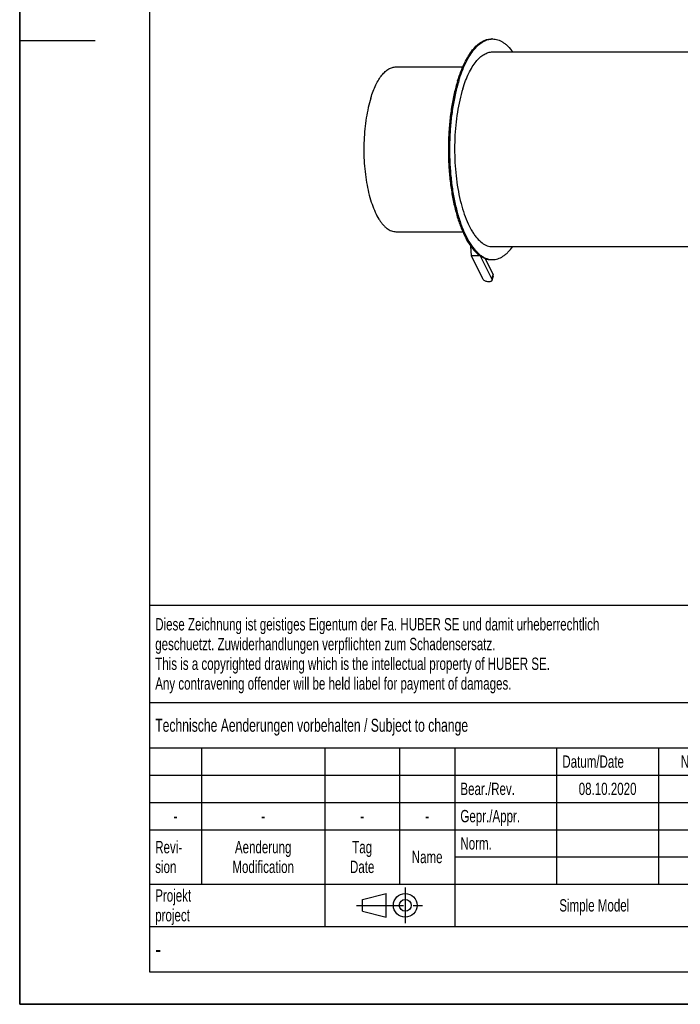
# Model space of a CAD drawing. Header units: millimetres. Extents: x 0 to 2100, y 0 to 2970.
# Tile 1 of 8: x 0 to 1017, y 0 to 1517. Entities that reach past the tile are written whole.
import ezdxf

# ---------------------------------------------------------------- set-up
doc = ezdxf.new("R2010")
doc.units = ezdxf.units.MM
doc.header["$LTSCALE"] = 193.6
doc.linetypes.add('CENTER', pattern=[0.6, 0.375, -0.075, 0.075, -0.075])
doc.layers.get('0').update_dxf_attribs({"linetype": 'CONTINUOUS'})
doc.layers.add('_ACHSEN', color=7, linetype='CONTINUOUS')
doc.layers.add('_ZEICHNUNGSELEM', color=7, linetype='CONTINUOUS')
doc.styles.get("Standard").update_dxf_attribs({"font": 'txt', "width": 0.7})
doc.styles.add('TEXTSTYLE_5', font='txt', dxfattribs={"width": 0.8})
doc.styles.add('TEXTSTYLE_6', font='txt')

# ---------------------------------------------------------------- blocks, each defined once
blk = doc.blocks.new('PROJEKTIONSMETHODE_1_BL1', base_point=(570, 152.5))
at = {"color": 2, "linetype": 'Continuous'}
for p, q in [((527.8, 161.7), (564.5, 170.8)), ((564.5, 134.2), (564.5, 170.8)), ((527.8, 143.3), (527.8, 161.7)), ((527.8, 143.3), (564.5, 134.2))]:
    blk.add_line(p, q, dxfattribs=at)
at = {"color": 2, "linetype": 'CENTER'}
for p, q in [((593.8, 180), (593.8, 125)), ((518.7, 152.5), (621.3, 152.5))]:
    blk.add_line(p, q, dxfattribs=at)
at = {"color": 2, "linetype": 'Continuous'}
for radius in [18.3, 9.17]:
    blk.add_circle((593.8, 152.5), radius, dxfattribs=at)
blk = doc.blocks.new('*T6')
at = {"color": 3, "linetype": 'Continuous'}
for p, q in [((0, 0), (1840, 0)), ((0, 0), (0, -565)), ((1200, 0), (1200, -220)), ((1840, 0), (1840, -565)), ((0, -150), (1200, -150)), ((900, -150), (900, -565)), ((0, -220), (1840, -220)), ((80, -220), (80, -430)), ((270, -220), (270, -495)), ((385, -220), (385, -430)), ((470, -220), (470, -495)), ((627, -220), (627, -430)), ((784, -220), (784, -430)), ((0, -262), (900, -262)), ((900, -290), (1840, -290)), ((0, -304), (900, -304)), ((0, -346), (900, -346)), ((900, -360), (1840, -360)), ((470, -388), (900, -388)), ((0, -430), (1840, -430)), ((1200, -430), (1200, -565)), ((1710, -430), (1710, -565)), ((0, -495), (1840, -495)), ((0, -565), (1840, -565))]:
    blk.add_line(p, q, dxfattribs=at)
at = {"layer": '_ZEICHNUNGSELEM', "color": 2, "linetype": 'Continuous', "line_spacing_factor": 0.96}
for s, insert, char_height, width, attachment_point in [('Diese Zeichnung ist geistiges Eigentum der Fa. HUBER SE und damit urheberrechtlich \\Pgeschuetzt. Zuwiderhandlungen verpflichten zum Schadensersatz.\\PThis is a copyrighted drawing which is the intellectual property of HUBER SE.\\PAny contravening offender will be held liabel for payment of damages.', (8.75, -19.9), 19, 2214.8571, 1), ('Technische Aenderungen vorbehalten / Subject to change', (8.75, -175), 20, 1524.7619, 1), ('ISO 2768-mK', (1050, -175.5), 19, 332.9524, 2), ('Datum/Date', (635.75, -231.5), 19, 292.2381, 1), ('Name', (842, -231.5), 19, 126.6667, 2), ('Luftfiltereinheit', (1370, -240), 30, 641.4286, 2), ('Bear./Rev.', (478.75, -273.5), 19, 272.3333, 1), ('slc', (842, -273.5), 19, 77.8095, 2), ('08.10.2020', (705.5, -273.5), 19, 281.381, 2), ('Gepr./Appr.', (478.75, -315.5), 19, 299.4762, 1), ('||', (842, -315.5), 19, 50.6667, 2), ('air filter unit', (1370, -310), 30, 581.4286, 2), ('-', (40, -315.5), 19, 34.381, 2), ('-', (175, -315.5), 19, 34.381, 2), ('-', (327.5, -315.5), 19, 34.381, 2), ('-', (427.5, -315.5), 19, 34.381, 2), ('Revi-\\Psion', (8.75, -363.3), 19, 138.4286, 1), ('Aenderung\\PModification', (175, -363.3), 19, 295.8571, 2), ('Tag\\PDate', (327.5, -363.3), 19, 110.381, 2), ('Norm. ', (478.75, -357.5), 19, 175.5238, 1), ('Name', (427.5, -378.5), 19, 126.6667, 2), ('BLA L252 DN250/254,0', (1370, -380), 30, 921.4286, 2), ('Projekt\\Pproject', (8.75, -437.8), 19, 183.6667, 1), ('Massstab\\Pscale', (908.75, -437.8), 19, 224.381, 1), ('Nummer\\Pnumber', (1208.75, -437.8), 19, 186.381, 1), ('Blatt\\Psheet', (1775, -437.8), 19, 130.2857, 2), ('Simple Model', (685, -453), 19, 328.4286, 2), ('1:10', (908.75, -520.5), 19, 94.0952, 1), ('1/1', (1775, -520.5), 19, 79.619, 2)]:
    blk.add_mtext(s, dxfattribs=dict(at, insert=insert, char_height=char_height, width=width, attachment_point=attachment_point))
for s, insert, char_height, width, attachment_point, style in [('51541238', (1701.25, -510), 40, 513.3333, 3, 'TEXTSTYLE_6'), ('-', (8.75, -517.5), 25, 18.3333, 1, 'TEXTSTYLE_5')]:
    blk.add_mtext(s, dxfattribs=dict(at, insert=insert, char_height=char_height, width=width, attachment_point=attachment_point, style=style))

msp = doc.modelspace()

# ---------------------------------------------------------------- linework, layer by layer
at = {"color": 7, "linetype": 'Continuous'}
for p, q in [((0, 0), (0, 2970)), ((0, 0), (0, 2970)), ((579.5, 1444.51), (682.41, 1444.51)), ((579.5, 1190.51), (682.4, 1190.51)), ((695.8, 1153.57), (694.62, 1168.41)), ((713.34, 1117.82), (695.8, 1153.57)), ((708.94, 1153.57), (695.8, 1153.57)), ((727.16, 1117.82), (709.97, 1152.85)), ((716.68, 1149.38), (729.09, 1124.09)), ((729.35, 1121.88), (727.41, 1115.61)), ((0, 0), (2100, 0)), ((0, 0), (2100, 0))]:
    msp.add_line(p, q, dxfattribs=at)
at = {"color": 3, "linetype": 'Continuous'}
for p, q in [((0, 2950), (0, 1485)), ((0, 1485), (0, 0)), ((0, 1485), (116, 1485)), ((2090, 0), (0, 0))]:
    msp.add_line(p, q, dxfattribs=at)
at = {"color": 5, "linetype": 'Continuous'}
for p, q in [((200, 2900), (200, 50)), ((200, 50), (2040, 50))]:
    msp.add_line(p, q, dxfattribs=at)
at = {"color": 9, "linetype": 'Continuous'}
msp.add_line((727.16, 1117.82), (729.09, 1124.09), dxfattribs=at)
at = {"color": 7, "linetype": 'Continuous'}
for points, knots in [([(540.76, 1396.46), (541.87, 1400.05), (544.22, 1406.9), (548.32, 1416.44), (552.81, 1424.75), (557.64, 1431.74), (562.77, 1437.31), (568.14, 1441.4), (572.9, 1443.55), (576.69, 1444.38), (578.57, 1444.51), (579.5, 1444.51)], [0, 0, 0, 0, 0.1727604, 0.3318194, 0.476262, 0.6057285, 0.7206206, 0.8224004, 0.9139514, 0.9573473, 1, 1, 1, 1]), ([(540.76, 1396.46), (539.26, 1391.62), (536.59, 1381.49), (533.56, 1365.63), (531.4, 1348.84), (530.18, 1331.44), (529.9, 1313.76), (530.58, 1296.16), (532.2, 1278.97), (534.74, 1262.54), (538.13, 1247.17), (542.31, 1233.16), (547.21, 1220.77), (551.95, 1211.71), (556.08, 1205.54), (559.18, 1201.61), (562.39, 1198.24), (566.63, 1194.66), (571.22, 1192.04), (575.98, 1190.73), (578.34, 1190.51), (579.5, 1190.51)], [0, 0, 0, 0, 0.0673904, 0.139403, 0.2149379, 0.292784, 0.3716615, 0.4502607, 0.5272801, 0.601464, 0.6716431, 0.7367785, 0.7960157, 0.8487565, 0.8726159, 0.8948045, 0.9153798, 0.9344494, 0.9687248, 0.9845691, 1, 1, 1, 1]), ([(729.35, 1121.88), (729.46, 1122.22), (729.51, 1123), (729.27, 1123.73), (729.09, 1124.09)], [0, 0, 0, 0, 0.4740095, 1, 1, 1, 1]), ([(727.41, 1115.61), (727.34, 1115.38), (727.13, 1114.93), (726.62, 1114.36), (725.94, 1113.88), (724.78, 1113.38), (723.01, 1113.09), (720.72, 1113.23), (718.38, 1113.84), (716.22, 1114.85), (714.48, 1116.16), (713.62, 1117.26), (713.34, 1117.82)], [0, 0, 0, 0, 0.0431793, 0.0886339, 0.1381072, 0.1925821, 0.3167507, 0.457719, 0.606659, 0.752863, 0.8862435, 1, 1, 1, 1]), ([(727.16, 1117.82), (727.33, 1117.47), (727.58, 1116.73), (727.52, 1115.95), (727.41, 1115.61)], [0, 0, 0, 0, 0.5259905, 1, 1, 1, 1])]:
    msp.add_open_spline(points, degree=3, knots=knots, dxfattribs=at)
at = {"layer": '_ACHSEN', "color": 7, "linetype": 'Continuous'}
for p, q in [((726.41, 1487.51), (728.25, 1487.51)), ((728.25, 1467.51), (1527.9, 1467.51)), ((688.23, 1178.62), (688.65, 1177.02)), ((728.25, 1167.51), (1527.91, 1167.51)), ((726.41, 1147.51), (728.25, 1147.51))]:
    msp.add_line(p, q, dxfattribs=at)
for centre, start, end in [((728.25, 1461.67), 90.00279, 94.07433), ((728.25, 1173.36), 265.92778, 269.9972)]:
    msp.add_arc(centre, 25.84, start, end, dxfattribs=at)
for points, knots in [([(674.55, 1423.19), (676.04, 1428), (679.18, 1437.16), (684.67, 1449.94), (690.68, 1461.06), (697.15, 1470.41), (704.01, 1477.87), (711.21, 1483.35), (717.57, 1486.22), (722.65, 1487.33), (725.16, 1487.51), (726.41, 1487.51)], [0, 0, 0, 0, 0.1727604, 0.3318194, 0.476262, 0.6057285, 0.7206206, 0.8224004, 0.9139514, 0.9573473, 1, 1, 1, 1]), ([(676.39, 1423.19), (677.83, 1427.86), (680.88, 1436.76), (686.18, 1449.21), (691.97, 1460.12), (698.2, 1469.37), (704.8, 1476.85), (711.72, 1482.49), (717.85, 1485.62), (722.76, 1487.01), (725.2, 1487.36), (726.41, 1487.45)], [0, 0, 0, 0, 0.1712157, 0.3293189, 0.473438, 0.6031918, 0.7188646, 0.8216578, 0.9140053, 0.9575177, 1, 1, 1, 1]), ([(728.25, 1487.51), (729.6, 1487.51), (732.34, 1487.3), (736.41, 1486.32), (740.45, 1484.71), (744.42, 1482.47), (748.33, 1479.61), (753.61, 1474.84), (757.15, 1470.59), (759.38, 1467.54)], [0, 0, 0, 0, 0.1058857, 0.2139496, 0.3262122, 0.4444205, 0.569992, 0.7040107, 1, 1, 1, 1]), ([(682.49, 1410.76), (683.8, 1415), (686.58, 1423.09), (691.42, 1434.36), (696.73, 1444.17), (702.43, 1452.42), (708.49, 1459.01), (714.84, 1463.84), (720.46, 1466.37), (724.93, 1467.35), (727.15, 1467.51), (728.25, 1467.51)], [0, 0, 0, 0, 0.1727604, 0.3318194, 0.476262, 0.6057285, 0.7206206, 0.8224004, 0.9139514, 0.9573473, 1, 1, 1, 1]), ([(674.55, 1423.19), (672.55, 1416.72), (668.97, 1403.16), (664.91, 1381.93), (662.03, 1359.44), (660.39, 1336.15), (660.02, 1312.49), (660.93, 1288.93), (663.1, 1265.93), (666.49, 1243.92), (671.03, 1223.35), (676.63, 1204.6), (682.24, 1190.4), (687.23, 1180.3), (691.06, 1173.62), (695.06, 1167.63), (699.21, 1162.37), (703.51, 1157.86), (707.92, 1154.13), (712.44, 1151.2), (717.04, 1149.08), (721.71, 1147.8), (724.86, 1147.51), (726.41, 1147.51)], [0, 0, 0, 0, 0.0673827, 0.1393871, 0.2149134, 0.2927506, 0.371619, 0.4502093, 0.5272198, 0.6013952, 0.6715663, 0.7366943, 0.7959247, 0.82314, 0.8486841, 0.8725408, 0.8947268, 0.9152997, 0.9343672, 0.9520975, 0.9687284, 0.9845709, 1, 1, 1, 1]), ([(676.39, 1423.19), (674.42, 1416.8), (670.88, 1403.42), (666.84, 1382.48), (663.96, 1360.3), (662.29, 1337.32), (661.85, 1313.95), (662.67, 1290.66), (664.71, 1267.88), (667.95, 1246.03), (672.32, 1225.54), (677.74, 1206.79), (684.1, 1190.12), (690.27, 1177.84), (695.65, 1169.4), (699.71, 1163.97), (703.9, 1159.28), (708.23, 1155.33), (712.65, 1152.16), (717.17, 1149.77), (721.76, 1148.19), (724.88, 1147.69), (726.41, 1147.58)], [0, 0, 0, 0, 0.0669276, 0.1384039, 0.2133648, 0.2906394, 0.3689891, 0.4471455, 0.523845, 0.5978658, 0.668065, 0.7334202, 0.7930787, 0.8464236, 0.8706376, 0.893203, 0.9141622, 0.9336025, 0.9516659, 0.9685583, 0.9845557, 1, 1, 1, 1]), ([(682.49, 1410.76), (680.73, 1405.05), (677.57, 1393.08), (673.99, 1374.35), (671.44, 1354.51), (670, 1333.96), (669.67, 1313.08), (670.47, 1292.29), (672.39, 1271.99), (675.38, 1252.58), (679.39, 1234.43), (684.33, 1217.88), (690.11, 1203.25), (695.72, 1192.55), (700.59, 1185.26), (705.3, 1179.3), (710.41, 1174.35), (715.92, 1170.76), (719.98, 1168.9), (724.1, 1167.77), (726.88, 1167.51), (728.25, 1167.51)], [0, 0, 0, 0, 0.0673883, 0.1393987, 0.2149312, 0.2927748, 0.3716498, 0.4502466, 0.5272635, 0.6014451, 0.671622, 0.7367554, 0.7959907, 0.8487298, 0.8725885, 0.8947764, 0.9343618, 0.9520935, 0.9687258, 0.9845696, 1, 1, 1, 1]), ([(688.53, 1178.09), (688.53, 1178), (688.52, 1177.65), (688.58, 1177.29), (688.65, 1177.02)], [0, 0, 0, 0, 0.2430051, 1, 1, 1, 1]), ([(688.65, 1177.02), (688.81, 1176.38), (689.53, 1175.05), (690.6, 1174.02), (691.23, 1173.53)], [0, 0, 0, 0, 0.4556272, 1, 1, 1, 1]), ([(728.25, 1147.51), (729.6, 1147.51), (732.34, 1147.73), (736.42, 1148.7), (740.45, 1150.32), (744.43, 1152.56), (748.34, 1155.42), (753.62, 1160.2), (757.16, 1164.45), (759.39, 1167.5)], [0, 0, 0, 0, 0.1058748, 0.2139294, 0.3261854, 0.4443906, 0.5699632, 0.7039874, 1, 1, 1, 1])]:
    msp.add_open_spline(points, degree=3, knots=knots, dxfattribs=at)

# ---------------------------------------------------------------- block references
msp.add_blockref('*T6', (200, 615))
at = {"color": 2, "linetype": 'Continuous'}
msp.add_blockref('PROJEKTIONSMETHODE_1_BL1', (570, 152.5), dxfattribs=at)

doc.saveas('drawing.dxf')
